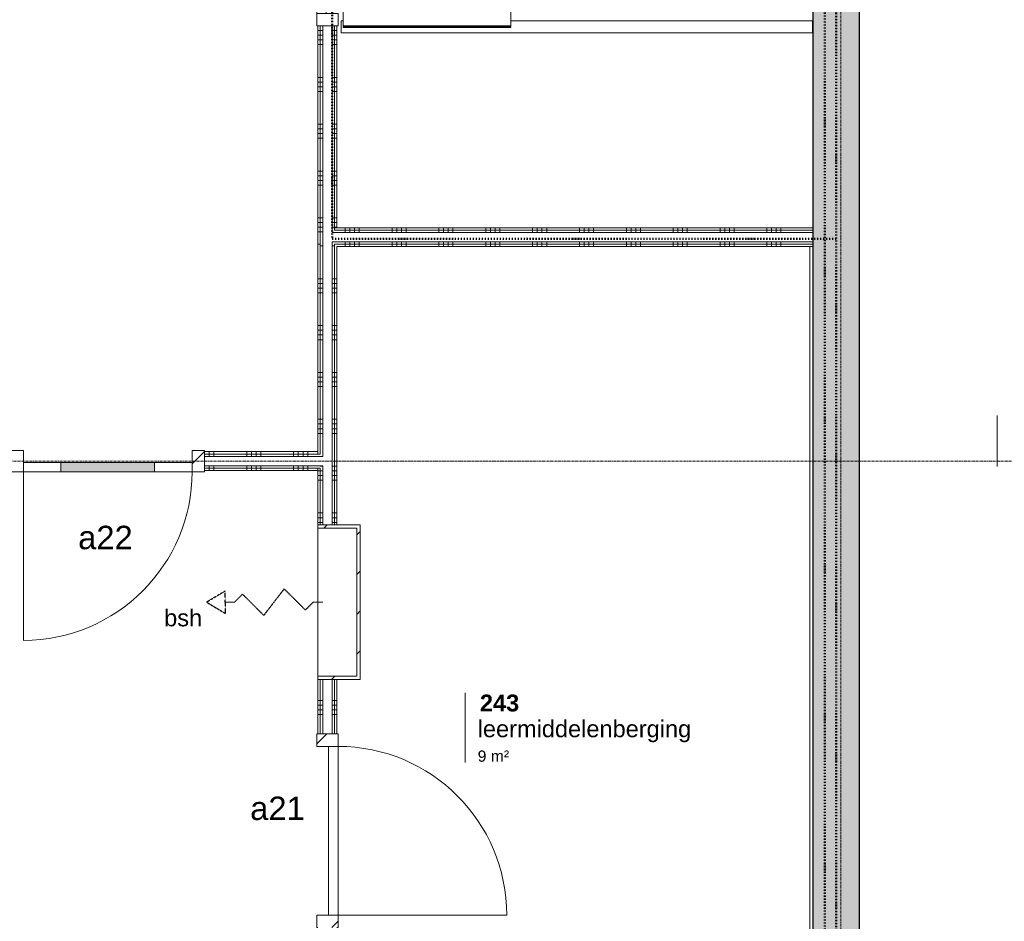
# Model space of a CAD drawing. Header units: millimetres. Extents: x 24169 to 70836, y -5250 to 32049.
# Tile 41 of 46: x 42068 to 47321, y 19143 to 23955. Entities that reach past the tile are written whole.
import ezdxf

# ---------------------------------------------------------------- set-up
doc = ezdxf.new("R2010")
doc.units = ezdxf.units.MM
for name, pattern in [('Dash dot', [15.875, 6.35, -4.7625, 0, -4.7625]), ('Hidden 2', [1.875, 1.25, -0.625]), ('stramien', [22.225, 12.7, -3.175, 3.175, -3.175])]:
    doc.linetypes.add(name, pattern=pattern)
doc.layers.add('00_Algemeen', color=7, linetype='Continuous', lineweight=9, true_color=0x00a600)
for name, color, linetype, lineweight in [('22_Metselwerk', 7, 'Continuous', 18), ('30_Kozijnen-ramen-deuren', 7, 'Continuous', 9), ('34_Beglazing', 7, 'Continuous', 9), ('42_Dekvloeren en vloersystemen', 7, 'Continuous', 9)]:
    doc.layers.add(name, color=color, linetype=linetype, lineweight=lineweight)
doc.styles.add('Arial_1', font='arial.ttf', dxfattribs={"height": 125})
doc.styles.add('Arial_4', font='arial.ttf', dxfattribs={"height": 60})
doc.styles.add('Arial_5', font='arial.ttf', dxfattribs={"height": 90})
doc.styles.add('Arial_B', font='arialbd.ttf', dxfattribs={"height": 90})
pattern_1 = [(270, (42354.4, 21650), (250, -9e-13), []), (270, (42329.4, 21650), (250, -9e-13), []), (270, (42304.4, 21650), (250, -9e-13), []), (270, (42279.4, 21650), (250, -9e-13), [])]
pattern_2 = [(270, (44879.4, 22845), (250, -9e-13), []), (270, (44854.4, 22845), (250, -9e-13), []), (270, (44829.4, 22845), (250, -9e-13), []), (270, (44804.4, 22845), (250, -9e-13), [])]
pattern_3 = [(180, (43759.4, 19497.5), (4e-13, -250), []), (180, (43759.4, 19522.5), (4e-13, -250), []), (180, (43759.4, 19547.5), (4e-13, -250), []), (180, (43759.4, 19572.5), (4e-13, -250), [])]
pattern_4 = [(180, (43759.4, 25072.5), (4e-13, -250), []), (180, (43759.4, 25097.5), (4e-13, -250), []), (180, (43759.4, 25122.5), (4e-13, -250), []), (180, (43759.4, 25147.5), (4e-13, -250), [])]

# ---------------------------------------------------------------- blocks, each defined once
blk = doc.blocks.new('Direct Shape - Basic Wall_NLRS_22_WA_beton prefab 250_gen_AT_800434-1202340-02 tweede verdieping - C')
at = {"layer": '22_Metselwerk', "lineweight": 9}
blk.add_hatch(color=256, dxfattribs=at).paths.add_polyline_path([(0, -125), (10600, -125), (10600, 125), (0, 125), (0, 112.2)])
at = {"layer": '22_Metselwerk', "lineweight": 30}
for p, q in [((10600, 125), (0, 125)), ((0, -125), (10600, -125))]:
    blk.add_line(p, q, dxfattribs=at)
blk = doc.blocks.new('2410-10368 v1 - IFC-model constructie _zonder onderbouw_ _MM21228__ifc-1-02 tweede verdieping - C')
at = {"layer": '22_Metselwerk', "lineweight": 9, "rotation": 90}
blk.add_blockref('Direct Shape - Basic Wall_NLRS_22_WA_beton prefab 250_gen_AT_800434-1202340-02 tweede verdieping - C', (16175, 16300), dxfattribs=at)
blk = doc.blocks.new('Direct Shape - 35_-B-Roostervloeren schachten-1200235-02 tweede verdieping - C')
at = {"layer": '30_Kozijnen-ramen-deuren'}
for p, q in [((-32, -10), (-32, 0)), ((32, 0), (-32, 0)), ((32, 0), (32, -2515)), ((-2.5, -10), (2.5, -10)), ((-2.5, -1510), (-2.5, -10)), ((2.5, -10), (2.5, -1510)), ((-32, -2515), (-32, -1510)), ((2.5, -1510), (-2.5, -1510)), ((-32, -2515), (32, -2515))]:
    blk.add_line(p, q, dxfattribs=at)
blk = doc.blocks.new('Direct Shape - IPE 120 2510mm aangelaste strip 1500mm_IPE 120 2510mm aangelaste strip 1500mm_824310-1200236-02 tweede verdieping - C')
blk.add_blockref('Direct Shape - 35_-B-Roostervloeren schachten-1200235-02 tweede verdieping - C', (0, 0))
blk = doc.blocks.new('Direct Shape - 35_-B-Roostervloeren schachten-V53-02 tweede verdieping - C')
at = {"layer": '30_Kozijnen-ramen-deuren'}
for p, q in [((-32, -10), (-32, 0)), ((32, 0), (-32, 0)), ((32, 0), (32, -10)), ((-2.5, -10), (2.5, -10)), ((-2.5, -1510), (-2.5, -10)), ((2.5, -10), (2.5, -1510)), ((-32, -2515), (-32, -905.5)), ((2.5, -1510), (-2.5, -1510)), ((32, -1510), (32, -2515)), ((-32, -2515), (32, -2515))]:
    blk.add_line(p, q, dxfattribs=at)
blk = doc.blocks.new('Direct Shape - IPE 120 2510mm aangelaste strip 1500mm_IPE 120 2510mm aangelaste strip 1500mm_824307-1200238-02 tweede verdieping - C')
blk.add_blockref('Direct Shape - 35_-B-Roostervloeren schachten-V53-02 tweede verdieping - C', (0, 0))
blk = doc.blocks.new('Direct Shape - Floor_NLRS_23_FL_roostervloer 25mm_825178-1200240-02 tweede verdieping - C')
at = {"layer": '42_Dekvloeren en vloersystemen'}
for p, q in [((13544, 25665.9), (14439.5, 25665.9)), ((13544, 23921.9), (13544, 25665.9)), ((14439.5, 25665.9), (14439.5, 23921.9)), ((14439.5, 23921.9), (13544, 23921.9))]:
    blk.add_line(p, q, dxfattribs=at)
blk = doc.blocks.new('Direct Shape - 35_-B-Roostervloeren schachten-1200243-02 tweede verdieping - C')
at = {"layer": '30_Kozijnen-ramen-deuren'}
for p, q in [((-32, -2515), (-32, 0)), ((32, 0), (-32, 0)), ((32, 0), (32, -10)), ((-2.5, -10), (2.5, -10)), ((-2.5, -905.5), (-2.5, -10)), ((2.5, -10), (2.5, -905.5)), ((2.5, -905.5), (-2.5, -905.5)), ((32, -905.5), (32, -2515)), ((-32, -2515), (32, -2515))]:
    blk.add_line(p, q, dxfattribs=at)
blk = doc.blocks.new('Direct Shape - IPE 120 2510mm aangelaste strip 895mm_IPE 120 2510mm aangelaste strip 895mm_825143-1200244-02 tweede verdieping - C')
blk.add_blockref('Direct Shape - 35_-B-Roostervloeren schachten-1200243-02 tweede verdieping - C', (0, 0))
blk = doc.blocks.new('Direct Shape - Floor_NLRS_23_FL_roostervloer 25mm_826061-1200262-02 tweede verdieping - C')
at = {"layer": '42_Dekvloeren en vloersystemen'}
for p, q in [((13544, 26125.9), (15044, 26125.9)), ((13544, 25675.9), (13544, 26125.9)), ((15044, 26125.9), (15044, 25675.9)), ((15044, 25675.9), (13544, 25675.9))]:
    blk.add_line(p, q, dxfattribs=at)
blk = doc.blocks.new('35_-B-Roostervloeren schachten_ifc-1-02 tweede verdieping - C')
at = {"layer": '30_Kozijnen-ramen-deuren', "lineweight": 9, "rotation": 90}
for name, p in [('Direct Shape - IPE 120 2510mm aangelaste strip 1500mm_IPE 120 2510mm aangelaste strip 1500mm_824310-1200236-02 tweede verdieping - C', (13534, 26130.9)), ('Direct Shape - IPE 120 2510mm aangelaste strip 1500mm_IPE 120 2510mm aangelaste strip 1500mm_824307-1200238-02 tweede verdieping - C', (13534, 25670.9)), ('Direct Shape - IPE 120 2510mm aangelaste strip 895mm_IPE 120 2510mm aangelaste strip 895mm_825143-1200244-02 tweede verdieping - C', (13534, 23916.9))]:
    blk.add_blockref(name, p, dxfattribs=at)
at = {"layer": '42_Dekvloeren en vloersystemen', "lineweight": 9}
for name in ['Direct Shape - Floor_NLRS_23_FL_roostervloer 25mm_826061-1200262-02 tweede verdieping - C', 'Direct Shape - Floor_NLRS_23_FL_roostervloer 25mm_825178-1200240-02 tweede verdieping - C']:
    blk.add_blockref(name, (0, 0), dxfattribs=at)
blk = doc.blocks.new('32_AEE_VO_FIX_Binnendeuren - D_900x2300_Dicht Paneel meranti-V4-02 tweede verdieping - C')
at = {"layer": '30_Kozijnen-ramen-deuren', "true_color": 0xc0c0c0}
h = blk.add_hatch(dxfattribs=at)
h.set_pattern_fill('FP_66', color=9, style=0, pattern_type=2)
h.set_pattern_definition([(315, (-19627, 13460), (106.066, 106.066), [])])
h.paths.add_polyline_path([(-517, -25), (-517, -57), (-450, -57), (-450, 57), (-517, 57), (-517, 25)])
h.paths.add_polyline_path([(450, -25), (450, -57), (517, -57), (517, 57), (450, 57), (450, 25)])
at = {"layer": '30_Kozijnen-ramen-deuren'}
for p, q in [((-517, 57), (-450, 57)), ((-517, 50), (-517, 57)), ((-450, 57), (-450, -57)), ((450, 57), (517, 57)), ((450, -57), (450, 57)), ((517, 57), (517, 50)), ((-517, -57), (-517, -50)), ((-450, -7), (450, -7)), ((-450, -57), (-450, -7)), ((450, -7), (450, -57)), ((517, -50), (517, -57)), ((-450, -57), (-517, -57)), ((450, -57), (-450, -57)), ((517, -57), (450, -57))]:
    blk.add_line(p, q, dxfattribs=at)
blk = doc.blocks.new('32_AEE_VO_FIX_Binnendeuren - D_900x2300_glasstrook meranti-8439445-02 tweede verdieping - C')
at = {"layer": '30_Kozijnen-ramen-deuren', "true_color": 0xc0c0c0}
h = blk.add_hatch(dxfattribs=at)
h.set_pattern_fill('FP_70', color=9, style=0, pattern_type=2)
h.set_pattern_definition([(45, (-12288.36, -21600), (-106.066, 106.066), [])])
h.paths.add_polyline_path([(517, -57), (517, 57), (450, 57), (450, -57)])
h.paths.add_polyline_path([(-450, -57), (-450, 57), (-517, 57), (-517, -57)])
at = {"layer": '30_Kozijnen-ramen-deuren', "true_color": 0xbfbfbf}
blk.add_hatch(color=9, dxfattribs=at).paths.add_polyline_path([(250, -57), (250, -7), (-250, -7), (-250, -57)])
at = {"layer": '30_Kozijnen-ramen-deuren'}
for p, q in [((-517, 57), (-450, 57)), ((-517, 50), (-517, 57)), ((-450, 57), (-450, -57)), ((450, 57), (517, 57)), ((450, -57), (450, 57)), ((517, 57), (517, 50)), ((-517, -57), (-517, -50)), ((-450, -57), (-450, -7)), ((-450, -7), (-250, -7)), ((-250, -7), (250, -7)), ((-250, -7), (-250, -57)), ((250, -7), (450, -7)), ((250, -57), (250, -7)), ((450, -7), (450, -57)), ((517, -50), (517, -57)), ((-450, -57), (-517, -57)), ((-250, -57), (-450, -57)), ((250, -57), (-250, -57)), ((450, -57), (250, -57)), ((517, -57), (450, -57))]:
    blk.add_line(p, q, dxfattribs=at)
blk = doc.blocks.new('32_AEE_bsh_2022 - opbouw 790x790x225mm - 25m-8435074-02 tweede verdieping - C')
at = {"layer": '30_Kozijnen-ramen-deuren', "true_color": 0xc0c0c0}
h = blk.add_hatch(dxfattribs=at)
h.set_pattern_fill('FP_148', color=9, style=0, pattern_type=2)
h.set_pattern_definition([(135, (20847, -13460), (-106.066, -106.066), [])])
h.paths.add_polyline_path([(413, -37.5), (413, 175), (-413, 175), (-413, -50), (-395, -50), (-395, 157), (395, 157), (395, -50), (413, -50)])
at = {"layer": '34_Beglazing'}
for p, q in [((-413, 50), (-413, 175)), ((-413, 175), (413, 175)), ((413, 175), (413, 50)), ((-395, 157), (-395, -50)), ((395, 157), (-395, 157)), ((395, -50), (395, 157)), ((-395, -50), (-413, -50)), ((-395, -50), (395, -50)), ((413, -50), (395, -50))]:
    blk.add_line(p, q, dxfattribs=at)
blk = doc.blocks.new('32_AEE_VO_FIX_Binnendeuren - D_800x2300_Toiletdeur vast_meranti-8439517-02 tweede verdieping - C')
at = {"layer": '30_Kozijnen-ramen-deuren'}
for p, q in [((-400, 57), (-467, 57)), ((-467, 57), (-467, 50)), ((400, 57), (-400, 57)), ((-400, 57), (-400, 7)), ((-400, -57), (-400, 57)), ((400, 7), (400, 57)), ((400, 57), (400, -57)), ((467, 57), (400, 57)), ((467, 50), (467, 57)), ((-400, 7), (400, 7)), ((-467, -50), (-467, -57)), ((467, -57), (467, -50)), ((-467, -57), (-400, -57)), ((400, -57), (467, -57))]:
    blk.add_line(p, q, dxfattribs=at)
blk = doc.blocks.new('30_AEE_VO_draairichting - 30_AEE_VO_draairichting-8193168-02 tweede verdieping - C')
at = {"layer": '30_Kozijnen-ramen-deuren'}
blk.add_line((-450, -900), (-450, 0), dxfattribs=at)
blk.add_arc((-450, 0), 900, 270, 0, dxfattribs=at)
blk = doc.blocks.new('00_AEE_tag_ruimte_klein geen PvE - Naam _ nummer _ oppervlak-8005210-02 tweede verdieping - C')
at = {"layer": '00_Algemeen', "color": 7}
for p, q in [((-8.06, 7.17), (-8.06, 4.25)), ((-8.06, 4.47), (-8.06, 1.72)), ((-8.06, 1.72), (-8.06, -0.25))]:
    blk.add_line(p, q, dxfattribs=at)
blk = doc.blocks.new('00_AEE_tag_ruimte_klein - Naam _ nummer-752176-02 tweede verdieping - C')
at = {"layer": '00_Algemeen', "color": 7}
for p, q in [((-8.06, 7.17), (-8.06, 4.25)), ((-8.06, 4.47), (-8.06, 1.72))]:
    blk.add_line(p, q, dxfattribs=at)

msp = doc.modelspace()

# ---------------------------------------------------------------- hatches: boundary and pattern name
at = {"layer": '22_Metselwerk', "lineweight": 9}
h = msp.add_hatch(dxfattribs=at)
h.set_pattern_fill('FP_174', color=256, angle=90, style=0, pattern_type=2)
h.set_pattern_definition(pattern_4)
h.paths.add_polyline_path([(43659.4, 22757.5), (43671.9, 22757.5), (43671.9, 23921.9), (43659.4, 23921.9), (43659.4, 22770)])
h.paths.add_polyline_path([(43671.9, 24855.9), (43671.9, 27100), (43659.4, 27100), (43659.4, 24855.9)])
h = msp.add_hatch(dxfattribs=at)
h.set_pattern_fill('FP_174', color=256, angle=90, style=0, pattern_type=2)
h.set_pattern_definition(pattern_4)
h.paths.add_polyline_path([(43684.4, 22770), (43684.4, 23921.9), (43671.9, 23921.9), (43671.9, 22770)])
h.paths.add_polyline_path([(43684.4, 24855.9), (43684.4, 27100), (43671.9, 27100), (43671.9, 24855.9)])
h = msp.add_hatch(dxfattribs=at)
h.set_pattern_fill('FP_174', color=256, angle=90, style=0, pattern_type=2)
h.set_pattern_definition(pattern_4)
h.paths.add_polyline_path([(43734.4, 22832.5), (43746.9, 22832.5), (43746.9, 23921.9), (43734.4, 23921.9), (43734.4, 22845)])
h.paths.add_polyline_path([(43734.4, 24855.9), (43746.9, 24855.9), (43746.9, 27100), (43734.4, 27100), (43734.4, 25727.5)])
h = msp.add_hatch(dxfattribs=at)
h.set_pattern_fill('FP_174', color=256, angle=90, style=0, pattern_type=2)
h.set_pattern_definition(pattern_4)
h.paths.add_polyline_path([(43759.4, 22845), (43759.4, 23921.9), (43746.9, 23921.9), (43746.9, 22845)])
h.paths.add_polyline_path([(43759.4, 24855.9), (43759.4, 27100), (43746.9, 27100), (43746.9, 24855.9)])
h = msp.add_hatch(dxfattribs=at)
h.set_pattern_fill('FP_47', color=256, angle=-270, style=0, pattern_type=2)
h.set_pattern_definition(pattern_2)
h.paths.add_polyline_path([(46299.4, 22820), (46299.4, 22832.5), (43734.4, 22832.5), (43734.4, 22820), (45156.3, 22820)])
h = msp.add_hatch(dxfattribs=at)
h.set_pattern_fill('FP_47', color=256, angle=-270, style=0, pattern_type=2)
h.set_pattern_definition(pattern_2)
h.paths.add_polyline_path([(46299.4, 22832.5), (46299.4, 22845), (43746.9, 22845), (43746.9, 22832.5), (45156.3, 22832.5)])
h = msp.add_hatch(dxfattribs=at)
h.set_pattern_fill('FP_47', color=256, angle=-270, style=0, pattern_type=2)
h.set_pattern_definition(pattern_2)
h.paths.add_polyline_path([(46299.4, 22745), (46299.4, 22757.5), (43746.9, 22757.5), (43746.9, 22745), (45156.3, 22745)])
h.paths.add_polyline_path([(43659.4, 22745), (43671.9, 22745), (43671.9, 22757.5), (43659.4, 22757.5)])
h = msp.add_hatch(dxfattribs=at)
h.set_pattern_fill('FP_47', color=256, angle=-270, style=0, pattern_type=2)
h.set_pattern_definition(pattern_2)
h.paths.add_polyline_path([(46299.4, 22757.5), (46299.4, 22770), (43734.4, 22770), (43734.4, 22757.5), (45156.3, 22757.5)])
h.paths.add_polyline_path([(43684.4, 22757.5), (43684.4, 22770), (43671.9, 22770), (43671.9, 22757.5)])
h = msp.add_hatch(dxfattribs=at)
h.set_pattern_fill('FP_140', color=256, angle=90, style=0, pattern_type=2)
h.set_pattern_definition(pattern_3)
h.paths.add_polyline_path([(43684.4, 16062.5), (43684.4, 16520), (43671.9, 16520), (43671.9, 16062.5)])
h.paths.add_polyline_path([(43671.9, 18454), (43684.4, 18454), (43684.4, 19110), (43671.9, 19110), (43671.9, 18908)])
h.paths.add_polyline_path([(43684.4, 20144), (43684.4, 20434), (43671.9, 20434), (43671.9, 20144)])
h.paths.add_polyline_path([(43671.9, 21260), (43684.4, 21260), (43684.4, 21575), (43671.9, 21575), (43671.9, 21562.5)])
h.paths.add_polyline_path([(43671.9, 21625), (43684.4, 21625), (43684.4, 22757.5), (43671.9, 22757.5), (43671.9, 21637.5)])
h = msp.add_hatch(dxfattribs=at)
h.set_pattern_fill('FP_140', color=256, angle=90, style=0, pattern_type=2)
h.set_pattern_definition(pattern_3)
h.paths.add_polyline_path([(43734.4, 16125), (43746.9, 16125), (43746.9, 16520), (43734.4, 16520)])
h.paths.add_polyline_path([(43734.4, 18454), (43746.9, 18454), (43746.9, 18940), (43734.4, 18940), (43734.4, 18908)])
h.paths.add_polyline_path([(43746.9, 19010), (43746.9, 19110), (43734.4, 19110), (43734.4, 19010)])
h.paths.add_polyline_path([(43746.9, 20144), (43746.9, 20434), (43734.4, 20434), (43734.4, 20144)])
h.paths.add_polyline_path([(43746.9, 21260), (43746.9, 22757.5), (43734.4, 22757.5), (43734.4, 21260)])
h = msp.add_hatch(dxfattribs=at)
h.set_pattern_fill('FP_140', color=256, angle=90, style=0, pattern_type=2)
h.set_pattern_definition(pattern_3)
h.paths.add_polyline_path([(43671.9, 16050), (43671.9, 16520), (43659.4, 16520), (43659.4, 16050)])
h.paths.add_polyline_path([(43659.4, 18454), (43671.9, 18454), (43671.9, 19110), (43659.4, 19110), (43659.4, 18908)])
h.paths.add_polyline_path([(43671.9, 20144), (43671.9, 20434), (43659.4, 20434), (43659.4, 20144)])
h.paths.add_polyline_path([(43671.9, 21260), (43671.9, 21562.5), (43659.4, 21562.5), (43659.4, 21260)])
h.paths.add_polyline_path([(43659.4, 21637.5), (43671.9, 21637.5), (43671.9, 22745), (43659.4, 22745), (43659.4, 21650)])
h = msp.add_hatch(dxfattribs=at)
h.set_pattern_fill('FP_140', color=256, angle=90, style=0, pattern_type=2)
h.set_pattern_definition(pattern_3)
h.paths.add_polyline_path([(43759.4, 16137.5), (43759.4, 16520), (43746.9, 16520), (43746.9, 16137.5)])
h.paths.add_polyline_path([(43746.9, 18454), (43759.4, 18454), (43759.4, 18940), (43746.9, 18940), (43746.9, 18908)])
h.paths.add_polyline_path([(43746.9, 19010), (43759.4, 19010), (43759.4, 19110), (43746.9, 19110)])
h.paths.add_polyline_path([(43759.4, 20144), (43759.4, 20434), (43746.9, 20434), (43746.9, 20144)])
h.paths.add_polyline_path([(43759.4, 21260), (43759.4, 22745), (43746.9, 22745), (43746.9, 21260)])
h = msp.add_hatch(dxfattribs=at)
h.set_pattern_fill('FP_38', color=256, angle=-270, style=0, pattern_type=2)
h.set_pattern_definition(pattern_1)
h.paths.add_polyline_path([(43659.4, 21637.5), (43659.4, 21650), (43054.8, 21650), (43054.8, 21637.5), (43422.5, 21637.5)])
h.paths.add_polyline_path([(42020.8, 21637.5), (42020.8, 21650), (41249.4, 21650), (41249.4, 21637.5)])
h = msp.add_hatch(dxfattribs=at)
h.set_pattern_fill('FP_38', color=256, angle=-270, style=0, pattern_type=2)
h.set_pattern_definition(pattern_1)
h.paths.add_polyline_path([(43671.9, 21625), (43671.9, 21637.5), (43054.8, 21637.5), (43054.8, 21625), (43659.4, 21625)])
h.paths.add_polyline_path([(42020.8, 21625), (42020.8, 21637.5), (41249.4, 21637.5), (41249.4, 21625)])
h = msp.add_hatch(dxfattribs=at)
h.set_pattern_fill('FP_38', color=256, angle=-270, style=0, pattern_type=2)
h.set_pattern_definition(pattern_1)
h.paths.add_polyline_path([(43671.9, 21562.5), (43671.9, 21575), (43054.8, 21575), (43054.8, 21562.5), (43659.4, 21562.5)])
h.paths.add_polyline_path([(42020.8, 21562.5), (42020.8, 21575), (41249.4, 21575), (41249.4, 21562.5)])
h = msp.add_hatch(dxfattribs=at)
h.set_pattern_fill('FP_38', color=256, angle=-270, style=0, pattern_type=2)
h.set_pattern_definition(pattern_1)
h.paths.add_polyline_path([(43659.4, 21550), (43659.4, 21562.5), (43054.8, 21562.5), (43054.8, 21550), (43422.5, 21550)])
h.paths.add_polyline_path([(42020.8, 21550), (42020.8, 21562.5), (41249.4, 21562.5), (41249.4, 21550)])

# ---------------------------------------------------------------- linework, layer by layer
at = {"layer": '00_Algemeen', "color": 150, "linetype": 'stramien', "true_color": 0x0080ff}
for p, q in [((46449.4, -4950.1), (46449.4, 31749.5)), ((68718, 21600), (24734, 21600))]:
    msp.add_line(p, q, dxfattribs=at)
at = {"layer": '00_Algemeen', "color": 5, "linetype": 'Dash dot', "lineweight": 50, "true_color": 0x0000ff}
msp.add_line((46364.4, 16000), (46364.4, 27100), dxfattribs=at)
at = {"layer": '00_Algemeen', "color": 96, "linetype": 'Dash dot', "lineweight": 50, "true_color": 0x008000}
for p, q in [((43734.4, 27000), (43734.4, 22785)), ((46424.4, 13937), (46424.4, 27000)), ((43734.4, 22785), (46424.4, 22785))]:
    msp.add_line(p, q, dxfattribs=at)
at = {"layer": '00_Algemeen', "color": 7, "linetype": 'Hidden 2', "lineweight": 25}
for p, q in [((43478.8, 20917.7), (43370, 20776.3)), ((43478.8, 20917.7), (43592, 20804.6)), ((43064.4, 20847), (43164.4, 20907)), ((43164.4, 20847), (43164.4, 20907)), ((43214.4, 20847), (43256.8, 20889.4)), ((43256.8, 20889.4), (43370, 20776.3)), ((43064.4, 20847), (43164.4, 20787)), ((43164.4, 20847), (43164.4, 20787)), ((43634.4, 20847), (43592, 20804.6))]:
    msp.add_line(p, q, dxfattribs=at)
at = {"layer": '00_Algemeen', "color": 7}
for p, q in [((43214.4, 20847), (43164.4, 20847)), ((43684.4, 20847), (43634.4, 20847))]:
    msp.add_line(p, q, dxfattribs=at)
at = {"layer": '22_Metselwerk', "lineweight": 9}
for p, q in [((43659.4, 23921.9), (43659.4, 21637.5)), ((43684.4, 23921.9), (43659.4, 23921.9)), ((43671.9, 21637.5), (43671.9, 23921.9)), ((43759.4, 23921.9), (43734.4, 23921.9)), ((43746.9, 22832.5), (43746.9, 23921.9)), ((43759.4, 22845), (43759.4, 23921.9)), ((46299.4, 22845), (43746.9, 22845)), ((46299.4, 22832.5), (43746.9, 22832.5)), ((46299.4, 22820), (46299.4, 22845)), ((43671.9, 22757.5), (43659.4, 22757.5)), ((46299.4, 22757.5), (43746.9, 22757.5)), ((43746.9, 21260), (43746.9, 22757.5)), ((46299.4, 22745), (46299.4, 22770)), ((43759.4, 22745), (46299.4, 22745)), ((43759.4, 21260), (43759.4, 22745)), ((43659.4, 21650), (43054.8, 21650)), ((43054.8, 21650), (43054.8, 21625)), ((43671.9, 21637.5), (43054.8, 21637.5)), ((43054.8, 21575), (43054.8, 21550)), ((43671.9, 21562.5), (43054.8, 21562.5)), ((43054.8, 21550), (43659.4, 21550)), ((43659.4, 21562.5), (43659.4, 21260)), ((43671.9, 21260), (43671.9, 21562.5)), ((43659.4, 21260), (43684.4, 21260)), ((43734.4, 21260), (43759.4, 21260)), ((43659.4, 20434), (43659.4, 20144)), ((43684.4, 20434), (43659.4, 20434)), ((43671.9, 20144), (43671.9, 20434)), ((43759.4, 20434), (43734.4, 20434)), ((43746.9, 20144), (43746.9, 20434)), ((43759.4, 20144), (43759.4, 20434)), ((43659.4, 20144), (43684.4, 20144)), ((43734.4, 20144), (43759.4, 20144))]:
    msp.add_line(p, q, dxfattribs=at)
at = {"layer": '22_Metselwerk'}
for p, q in [((43684.4, 21625), (43684.4, 23921.9)), ((43734.4, 23921.9), (43684.4, 23921.9)), ((43734.4, 22820), (43734.4, 23921.9)), ((46299.4, 22820), (43734.4, 22820)), ((46299.4, 22770), (46299.4, 22820)), ((46299.4, 22770), (43734.4, 22770)), ((43734.4, 21260), (43734.4, 22770)), ((43054.8, 21625), (43054.8, 21575)), ((43684.4, 21625), (43054.8, 21625)), ((43684.4, 21575), (43054.8, 21575)), ((43684.4, 21260), (43684.4, 21575)), ((43684.4, 21260), (43734.4, 21260)), ((43734.4, 20434), (43684.4, 20434)), ((43684.4, 20144), (43684.4, 20434)), ((43734.4, 20144), (43734.4, 20434)), ((43684.4, 20144), (43734.4, 20144))]:
    msp.add_line(p, q, dxfattribs=at)
at = {"layer": '42_Dekvloeren en vloersystemen'}
msp.add_line((46284.4, 19025), (46284.4, 22745), dxfattribs=at)

# ---------------------------------------------------------------- block references
at = {"lineweight": 5}
for name in ['2410-10368 v1 - IFC-model constructie _zonder onderbouw_ _MM21228__ifc-1-02 tweede verdieping - C', '35_-B-Roostervloeren schachten_ifc-1-02 tweede verdieping - C']:
    msp.add_blockref(name, (30249.4, 0), dxfattribs=at)
at = {"layer": '00_Algemeen', "color": 7, "xscale": 49.99999999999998, "yscale": 49.99999999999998, "zscale": 49.99999999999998}
for name, p in [('00_AEE_tag_ruimte_klein - Naam _ nummer-752176-02 tweede verdieping - C', (47685.5, 21484)), ('00_AEE_tag_ruimte_klein geen PvE - Naam _ nummer _ oppervlak-8005210-02 tweede verdieping - C', (44847.7, 20003.8))]:
    msp.add_blockref(name, p, dxfattribs=at)
at = {"layer": '30_Kozijnen-ramen-deuren'}
for name, p, rotation in [('32_AEE_VO_FIX_Binnendeuren - D_800x2300_Toiletdeur vast_meranti-8439517-02 tweede verdieping - C', (43709.4, 24388.9), 89.99999999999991), ('32_AEE_bsh_2022 - opbouw 790x790x225mm - 25m-8435074-02 tweede verdieping - C', (43709.4, 20847), 269.9999999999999), ('32_AEE_VO_FIX_Binnendeuren - D_900x2300_Dicht Paneel meranti-V4-02 tweede verdieping - C', (43709.4, 19627), 89.99999999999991), ('30_AEE_VO_draairichting - 30_AEE_VO_draairichting-8193168-02 tweede verdieping - C', (43766.4, 19627), 89.99999999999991)]:
    msp.add_blockref(name, p, dxfattribs=dict(at, rotation=rotation))
for name, p in [('32_AEE_VO_FIX_Binnendeuren - D_900x2300_glasstrook meranti-8439445-02 tweede verdieping - C', (42537.8, 21600)), ('30_AEE_VO_draairichting - 30_AEE_VO_draairichting-8193168-02 tweede verdieping - C', (42537.8, 21543))]:
    msp.add_blockref(name, p, dxfattribs=at)

# ---------------------------------------------------------------- texts
at = {"layer": '00_Algemeen', "color": 7, "attachment_point": 1}
for s, insert, char_height, width, style in [('a22', (42379.8, 21254.5), 125, 348.734, 'Arial_1'), ('243', (44523.3, 20353.8), 90, 252.532, 'Arial_B'), ('leermiddelenberging', (44511.4, 20216), 90, 1322.784, 'Arial_5'), ('a21', (43297.6, 19809.1), 125, 348.734, 'Arial_1')]:
    msp.add_mtext(s, dxfattribs=dict(at, insert=insert, char_height=char_height, width=width, style=style))
at = {"layer": '00_Algemeen', "color": 7, "lineweight": 18, "insert": (42838.7, 20807.9), "char_height": 90, "width": 240.506, "attachment_point": 1, "style": 'Arial_5'}
msp.add_mtext('bsh', dxfattribs=at)
at = {"layer": '00_Algemeen', "color": 8, "true_color": 0x808080, "insert": (44511.4, 20055.1), "char_height": 60, "width": 216.456, "attachment_point": 1, "style": 'Arial_4'}
msp.add_mtext('9 m²', dxfattribs=at)

doc.saveas('drawing.dxf')
